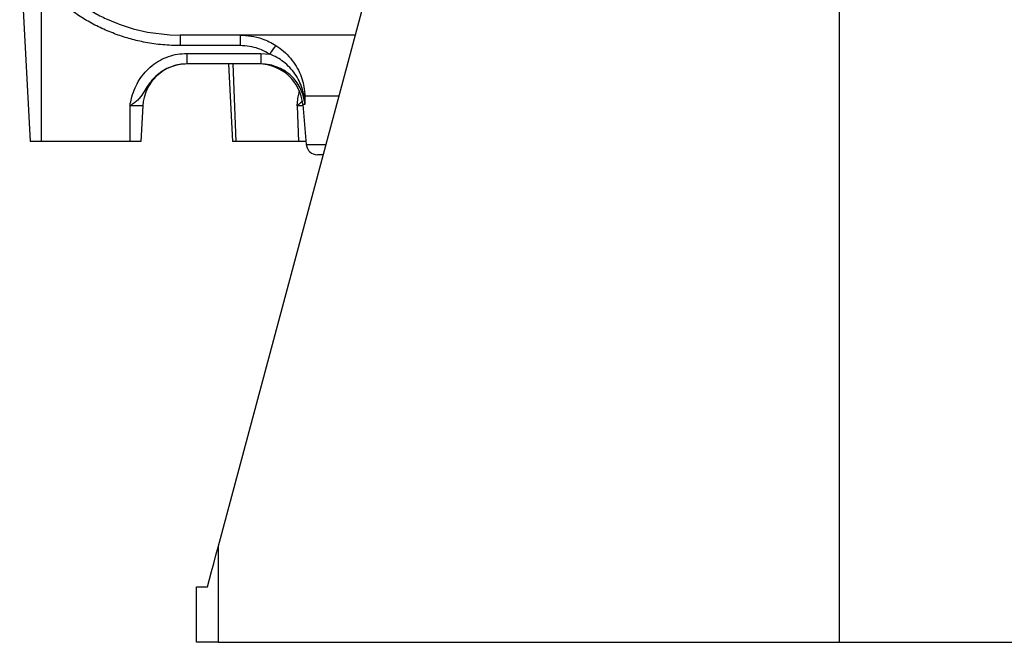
# Model space of a CAD drawing. Header units: millimetres. Extents: x 7 to 914, y 15 to 2075.
# Tile 1 of 9: x 26 to 470, y 15 to 296. Entities that reach past the tile are written whole.
import ezdxf

# ---------------------------------------------------------------- set-up
doc = ezdxf.new("R2010")
doc.units = ezdxf.units.MM

msp = doc.modelspace()

# ---------------------------------------------------------------- linework, layer by layer
at = {"color": 7, "linetype": 'Continuous', "lineweight": 25}
for p, q in [((115.22, 57.97), (236.18, 509.4)), ((395.4, 355.01), (395.4, 14.96)), ((25.67, 331.12), (30.4, 240.98)), ((35.4, 312.59), (35.4, 240.98)), ((98.01, 288.98), (98.01, 284.24)), ((125.1, 288.98), (125.1, 284.24)), ((125.1, 284.24), (98.01, 284.24)), ((101.13, 280.72), (134.42, 280.72)), ((101.13, 280.72), (101.13, 275.98)), ((134.42, 280.72), (138.52, 280.38)), ((134.42, 280.72), (134.42, 275.98)), ((134.42, 275.98), (101.13, 275.98)), ((119.86, 275.98), (121.7, 240.98)), ((153.41, 257.72), (155, 239.54)), ((75.4, 257.03), (75.4, 240.98)), ((81.24, 257.03), (75.4, 257.03)), ((81.24, 257.03), (80.4, 240.98)), ((150.85, 257.03), (151.44, 240.98)), ((35.4, 240.98), (30.4, 240.98)), ((75.4, 240.98), (35.4, 240.98)), ((80.4, 240.98), (75.4, 240.98)), ((123.16, 240.98), (121.7, 240.98)), ((151.44, 240.98), (123.16, 240.98)), ((154.87, 240.98), (151.44, 240.98)), ((162.65, 234.98), (159.98, 234.98)), ((115.22, 57.97), (115.22, 14.96)), ((105.4, 14.96), (105.4, 39.96)), ((115.22, 14.96), (105.4, 14.96)), ((115.22, 14.96), (395.4, 14.96)), ((395.4, 14.96), (675.57, 14.96))]:
    msp.add_line(p, q, dxfattribs=at)
at = {"color": 8, "linetype": 'Continuous', "lineweight": 25}
for p, q in [((121.86, 275.98), (123.16, 240.98)), ((154.35, 257.72), (153.41, 257.72)), ((154.33, 261.59), (169.78, 261.59)), ((153.47, 257.03), (150.85, 257.03)), ((155, 239.54), (163.88, 239.54))]:
    msp.add_line(p, q, dxfattribs=at)
at = {"color": 7, "linetype": 'Continuous', "lineweight": 25, "flags": 128}
for points in [[(69.17, 294.48), (70.63, 293.87), (76.89, 291.85), (83.3, 290.35), (93.42, 289.11), (98.01, 288.98), (98.01, 288.98), (98.01, 288.98)], [(110.42, 40.05), (111.32, 43.39), (112.26, 46.9), (113.23, 50.52), (114.22, 54.22), (115.22, 57.97)], [(105.4, 39.96), (105.55, 39.96), (106, 39.97), (106.74, 39.98), (107.75, 40), (108.99, 40.02), (110.42, 40.05)]]:
    msp.add_lwpolyline(points, dxfattribs=at)
at = {"color": 7, "linetype": 'Continuous', "lineweight": 25}
for centre, radius, start, end in [((180.71, 255.07), 49.19, 143.4862, 149.0431), ((101.21, 255.98), 20, 90, 177), ((133.48, 255.98), 20, 5, 90), ((151.87, 261.02), 2.52, 13.2201, 44.6087), ((159.98, 239.98), 5, 185, 270)]:
    msp.add_arc(centre, radius, start, end, dxfattribs=at)
at = {"color": 8, "linetype": 'Continuous', "lineweight": 25}
for points, knots in [([(39.11, 315.59), (40.55, 314.02), (43.42, 310.88), (48.24, 306.61), (53.43, 302.68), (58.95, 299.23), (64.2, 296.46), (67.68, 295.07), (69.17, 294.48)], [0, 0, 0, 0, 0.171912, 0.343826, 0.520715, 0.697606, 0.870107, 1, 1, 1, 1]), ([(150.85, 257.03), (150.85, 257.04), (150.87, 257.21), (150.9, 257.55), (150.93, 257.87), (151.06, 259.1), (151.26, 260.95), (151.67, 262.71), (151.84, 263.46)], [0, 0, 0, 0, 0.0047293, 0.0791432, 0.1535543, 0.1553466, 0.6394942, 1, 1, 1, 1]), ([(153.1, 258.96), (152.65, 258.57), (151.85, 257.9), (151.14, 257.29), (150.86, 257.03), (150.85, 257.03)], [0, 0, 0, 0, 0.562393, 0.990381, 1, 1, 1, 1])]:
    msp.add_open_spline(points, degree=3, knots=knots, dxfattribs=at)
at = {"color": 7, "linetype": 'Continuous', "lineweight": 25}
for points, knots in [([(98.01, 284.24), (95.4, 284.31), (90.16, 284.45), (82.71, 285.54), (75.72, 287.15), (69.17, 289.25), (62.75, 291.9), (56.59, 295.09), (50.78, 298.74), (45.3, 302.85), (40.1, 307.43), (36.97, 310.87), (35.4, 312.59)], [0, 0, 0, 0, 0.110433, 0.221841, 0.317884, 0.413926, 0.512675, 0.611422, 0.707187, 0.802951, 0.901476, 1, 1, 1, 1]), ([(177.12, 288.98), (175.59, 288.98), (169.63, 288.98), (160.11, 288.98), (148.63, 288.98), (138.19, 288.98), (128.76, 288.98), (120.42, 288.98), (113.17, 288.98), (107.01, 288.98), (101.82, 288.98), (99.28, 288.98), (98.01, 288.98)], [0, 0, 0, 0, 0.037609, 0.147008, 0.255875, 0.364194, 0.471943, 0.579269, 0.684429, 0.789505, 0.894652, 1, 1, 1, 1]), ([(125.1, 288.98), (126.77, 288.9), (130.16, 288.74), (134.55, 287.56), (138.24, 286.06), (140.19, 284.92), (141.17, 284.35)], [0, 0, 0, 0, 0.29567, 0.599885, 0.798668, 1, 1, 1, 1]), ([(141.17, 284.35), (142.39, 283.5), (144.84, 281.8), (147.93, 278.61), (150.48, 275.05), (152.38, 271.29), (153.62, 267.46), (154.21, 264.18), (154.29, 262.3), (154.33, 261.59)], [0, 0, 0, 0, 0.156506, 0.312985, 0.467422, 0.621849, 0.767764, 0.913596, 1, 1, 1, 1]), ([(75.4, 257.03), (75.4, 257.04), (75.43, 257.21), (75.49, 257.55), (75.56, 257.87), (75.8, 259.1), (76.36, 261.51), (77.64, 265.2), (79.63, 268.96), (82.22, 272.37), (85.32, 275.31), (88.87, 277.67), (92.76, 279.41), (96.88, 280.51), (99.71, 280.65), (101.13, 280.72)], [0, 0, 0, 0, 0.000827, 0.01385, 0.026873, 0.027186, 0.111914, 0.221302, 0.333336, 0.444848, 0.556342, 0.667272, 0.778197, 0.889099, 1, 1, 1, 1]), ([(138.52, 280.38), (136.86, 281.28), (133.97, 282.84), (129.36, 284.02), (126.53, 284.17), (125.1, 284.24)], [0, 0, 0, 0, 0.399582, 0.695519, 1, 1, 1, 1]), ([(153.67, 262.79), (153.49, 263.49), (153.04, 265.37), (151.82, 268.34), (149.95, 271.54), (147.58, 274.43), (144.84, 276.89), (141.81, 278.94), (139.62, 279.9), (138.52, 280.38)], [0, 0, 0, 0, 0.093533, 0.247711, 0.401911, 0.554706, 0.707494, 0.853745, 1, 1, 1, 1]), ([(101.13, 275.98), (99.99, 275.92), (97.72, 275.81), (94.41, 274.93), (91.29, 273.54), (88.41, 271.64), (85.87, 269.28), (83.65, 266.52), (81.72, 263.38), (80.06, 260.78), (78.23, 259), (76.8, 257.92), (75.82, 257.29), (75.41, 257.03), (75.4, 257.03)], [0, 0, 0, 0, 0.100607, 0.20122, 0.302181, 0.403158, 0.506059, 0.609036, 0.717463, 0.837388, 0.896898, 0.956285, 0.99904, 1, 1, 1, 1]), ([(154.35, 257.72), (154.24, 258.61), (154.02, 260.38), (153.19, 263.18), (151.86, 266.02), (149.94, 268.8), (147.58, 271.2), (144.85, 273.18), (141.82, 274.66), (138.33, 275.75), (135.81, 275.9), (134.42, 275.98)], [0, 0, 0, 0, 0.0903341, 0.1806672, 0.2938221, 0.4069773, 0.5199251, 0.6328751, 0.7460911, 0.8593106, 1, 1, 1, 1]), ([(154.35, 257.72), (154.35, 257.73), (154.33, 258.08), (154.21, 259.78), (153.91, 261.45), (153.67, 262.79)], [0, 0, 0, 0, 0.005286, 0.204523, 1, 1, 1, 1]), ([(154.33, 261.59), (154.33, 260.3), (154.34, 258.99), (154.35, 257.73), (154.35, 257.72)], [0, 0, 0, 0, 0.995199, 1, 1, 1, 1])]:
    msp.add_open_spline(points, degree=3, knots=knots, dxfattribs=at)

doc.saveas('drawing.dxf')
